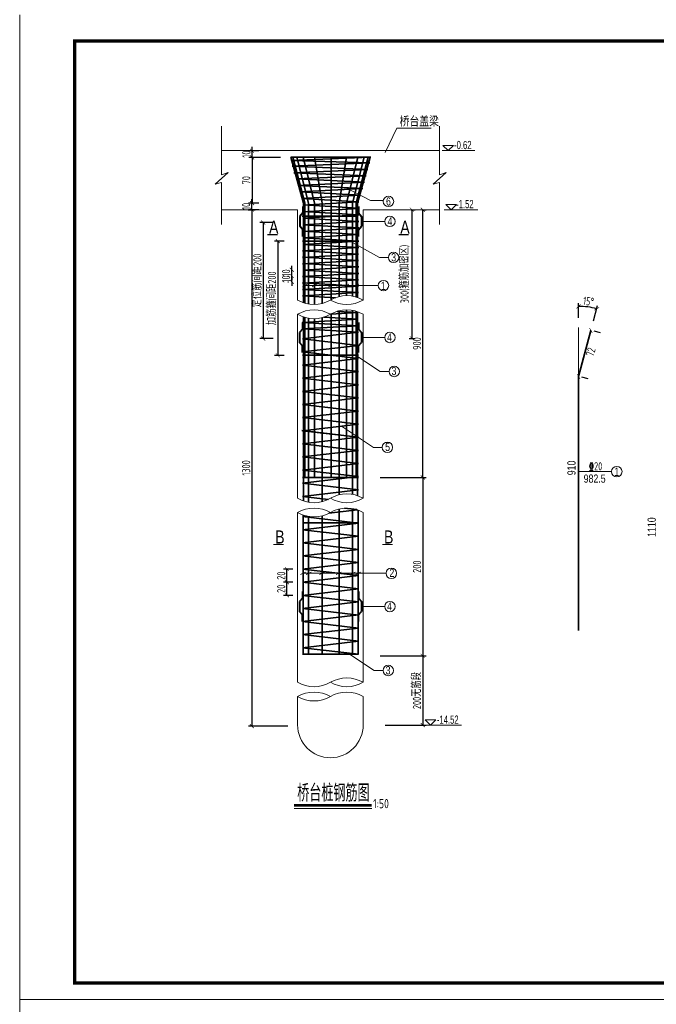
# Model space of a CAD drawing. Header units: inches. Extents: x 112594 to 193184, y 44995 to 116598.
# Tile 142 of 153: x 186820 to 188760, y 100322 to 103323. Entities that reach past the tile are written whole.
import ezdxf

# ---------------------------------------------------------------- set-up
doc = ezdxf.new("R2010")
doc.units = ezdxf.units.IN
doc.header["$MEASUREMENT"] = 0
doc.layers.get('0').update_dxf_attribs({"lineweight": 15})
for name, color, linetype, lineweight in [('0指引线', 4, 'Continuous', 18), ('0文字', 6, 'Continuous', 18), ('0标注', 6, 'Continuous', 18), ('0钢筋', 3, 'Continuous', 35), ('BM1', 7, 'Continuous', 15), ('粗线', 1, 'Continuous', 40)]:
    doc.layers.add(name, color=color, linetype=linetype, lineweight=lineweight)
doc.layers.add('配筋2', color=2, linetype='Continuous')
doc.styles.add('hz-e', font='hztxt_e.shx', dxfattribs={"width": 0.75, "bigfont": 'hztxt.shx'})
doc.styles.add('HZTXT', font='tssdeng.shx', dxfattribs={"width": 0.75, "bigfont": 'hztxt.shx'})
doc.styles.add('TSSD_Dimension', font='Tssdeng.shx', dxfattribs={"width": 0.7, "bigfont": 'hztxt.shx'})
doc.dimstyles.new('3', dxfattribs={"dimtxt": 25, "dimasz": 12, "dimexe": 10, "dimexo": 30, "dimgap": 5, "dimtad": 1, "dimdec": 0, "dimzin": 0, "dimdsep": 46, "dimtxsty": 'HZTXT', "dimblk": 'ARCHTICK', "dimcen": 0, "dimclrt": 7, "dimazin": 2, "dimtfac": 1, "dimtdec": 0, "dimtix": 1, "dimtmove": 2, "dimatfit": 3, "dimfxl": 250, "dimtolj": 1, "dimtzin": 0, "dimarcsym": 0})

# ---------------------------------------------------------------- blocks, each defined once
blk = doc.blocks.new('_ArchTick')
at = {"color": 0, "linetype": 'ByBlock', "const_width": 0.15}
blk.add_lwpolyline([(-0.5, -0.5), (0.5, 0.5)], dxfattribs=at)
blk = doc.blocks.new('*D2062')
at = {"color": 0, "lineweight": -2}
for p, q in [((188523.3, 102414.1), (188523.3, 102458.9)), ((188568.6, 102404.6), (188581.1, 102451.3))]:
    blk.add_line(p, q, dxfattribs=at)
blk.add_arc((188523.3, 102235.6), 213.3, 75, 90, dxfattribs=at)
at = {"color": 0, "lineweight": -2, "xscale": 12, "yscale": 12, "zscale": 12}
for p, rotation in [((188523.3, 102448.9), 180.0000000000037), ((188578.5, 102441.6), 344.9999999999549)]:
    blk.add_blockref('_ArchTick', p, dxfattribs=dict(at, rotation=rotation))
at = {"color": 7, "insert": (188553.5, 102464.4), "char_height": 25, "attachment_point": 5, "rotation": 352.5, "style": 'HZTXT'}
blk.add_mtext('\\A1;15°', dxfattribs=at)
blk = doc.blocks.new('*D1882')
at = {"color": 0, "lineweight": -2}
for p, q in [((187933.2, 101384), (188058.2, 101384)), ((188048.2, 101384), (188048.2, 101172.9)), ((187933.2, 101172.9), (188058.2, 101172.9))]:
    blk.add_line(p, q, dxfattribs=at)
at = {"color": 0, "lineweight": -2, "xscale": 12, "yscale": 12, "zscale": 12}
for p, rotation in [((188048.2, 101384), 90), ((188048.2, 101172.9), 270)]:
    blk.add_blockref('_ArchTick', p, dxfattribs=dict(at, rotation=rotation))
at = {"color": 7, "insert": (188030.7, 101278.4), "char_height": 25, "attachment_point": 5, "rotation": 90, "style": 'HZTXT'}
blk.add_mtext('\\A1;200无筋段', dxfattribs=at)
blk = doc.blocks.new('*D1883')
at = {"color": 0, "lineweight": -2}
for p, q in [((187918.6, 101927.6), (188058.2, 101927.6)), ((188048.2, 101927.6), (188048.2, 101384)), ((187918.6, 101384), (188058.2, 101384))]:
    blk.add_line(p, q, dxfattribs=at)
at = {"color": 0, "lineweight": -2, "xscale": 12, "yscale": 12, "zscale": 12}
for p, rotation in [((188048.2, 101927.6), 90), ((188048.2, 101384), 270)]:
    blk.add_blockref('_ArchTick', p, dxfattribs=dict(at, rotation=rotation))
at = {"color": 7, "insert": (188030.7, 101655.8), "char_height": 25, "attachment_point": 5, "rotation": 90, "style": 'HZTXT'}
blk.add_mtext('\\A1;200', dxfattribs=at)
blk = doc.blocks.new('*D1884')
at = {"color": 0, "lineweight": -2}
for p, q in [((188048.2, 101927.6), (188048.2, 102743.6)), ((188051, 102743.6), (188058.2, 102743.6)), ((188009.4, 101927.6), (188058.2, 101927.6))]:
    blk.add_line(p, q, dxfattribs=at)
at = {"color": 0, "lineweight": -2, "xscale": 12, "yscale": 12, "zscale": 12}
for p, rotation in [((188048.2, 102743.6), 90), ((188048.2, 101927.6), 270)]:
    blk.add_blockref('_ArchTick', p, dxfattribs=dict(at, rotation=rotation))
at = {"color": 7, "insert": (188030.7, 102335.6), "char_height": 25, "attachment_point": 5, "rotation": 90, "style": 'HZTXT'}
blk.add_mtext('\\A1;900', dxfattribs=at)
blk = doc.blocks.new('*D1885')
at = {"color": 0, "lineweight": -2}
for p, q in [((187652.1, 101608.4), (187624.3, 101608.4)), ((187634.3, 101568.4), (187634.3, 101608.4)), ((187652.1, 101568.4), (187624.3, 101568.4))]:
    blk.add_line(p, q, dxfattribs=at)
at = {"color": 0, "lineweight": -2, "xscale": 12, "yscale": 12, "zscale": 12}
for p, rotation in [((187634.3, 101608.4), 90), ((187634.3, 101568.4), 270)]:
    blk.add_blockref('_ArchTick', p, dxfattribs=dict(at, rotation=rotation))
at = {"color": 7, "insert": (187616.8, 101588.4), "char_height": 25, "attachment_point": 5, "rotation": 90, "style": 'HZTXT'}
blk.add_mtext('\\A1;20', dxfattribs=at)
blk = doc.blocks.new('*D1886')
at = {"color": 0, "lineweight": -2}
for p, q in [((187652.1, 101648.3), (187624.3, 101648.3)), ((187634.3, 101608.4), (187634.3, 101648.3)), ((187652.1, 101608.4), (187624.3, 101608.4))]:
    blk.add_line(p, q, dxfattribs=at)
at = {"color": 0, "lineweight": -2, "xscale": 12, "yscale": 12, "zscale": 12}
for p, rotation in [((187634.3, 101648.3), 90), ((187634.3, 101608.4), 270)]:
    blk.add_blockref('_ArchTick', p, dxfattribs=dict(at, rotation=rotation))
at = {"color": 7, "insert": (187616.8, 101628.4), "char_height": 25, "attachment_point": 5, "rotation": 90, "style": 'HZTXT'}
blk.add_mtext('\\A1;20', dxfattribs=at)
blk = doc.blocks.new('*D1887')
at = {"color": 0, "lineweight": -2}
for p, q in [((187592.8, 102704.5), (187552.1, 102704.5)), ((187562.1, 102704.5), (187562.1, 102350.7)), ((187592.8, 102350.7), (187552.1, 102350.7))]:
    blk.add_line(p, q, dxfattribs=at)
at = {"color": 0, "lineweight": -2, "xscale": 12, "yscale": 12, "zscale": 12}
for p, rotation in [((187562.1, 102704.5), 90), ((187562.1, 102350.7), 270)]:
    blk.add_blockref('_ArchTick', p, dxfattribs=dict(at, rotation=rotation))
at = {"color": 7, "insert": (187544.6, 102527.6), "char_height": 25, "attachment_point": 5, "rotation": 90, "style": 'HZTXT'}
blk.add_mtext('\\A1;定位筋间距200', dxfattribs=at)
blk = doc.blocks.new('*D1888')
at = {"color": 0, "lineweight": -2}
for p, q in [((187626.3, 102647.5), (187596.5, 102647.5)), ((187606.5, 102647.5), (187606.5, 102299.6)), ((187626.3, 102299.6), (187596.5, 102299.6))]:
    blk.add_line(p, q, dxfattribs=at)
at = {"color": 0, "lineweight": -2, "xscale": 12, "yscale": 12, "zscale": 12}
for p, rotation in [((187606.5, 102647.5), 90), ((187606.5, 102299.6), 270)]:
    blk.add_blockref('_ArchTick', p, dxfattribs=dict(at, rotation=rotation))
at = {"color": 7, "insert": (187589, 102473.5), "char_height": 25, "attachment_point": 5, "rotation": 90, "style": 'HZTXT'}
blk.add_mtext('\\A1;加筋箍间距200', dxfattribs=at)
blk = doc.blocks.new('*D1889')
at = {"color": 0, "lineweight": -2}
for p, q in [((187516.3, 102743.6), (187537.4, 102743.6)), ((187527.4, 102743.6), (187527.4, 101169.7)), ((187636.9, 101169.7), (187517.4, 101169.7))]:
    blk.add_line(p, q, dxfattribs=at)
at = {"color": 0, "lineweight": -2, "xscale": 12, "yscale": 12, "zscale": 12}
for p, rotation in [((187527.4, 102743.6), 90), ((187527.4, 101169.7), 270)]:
    blk.add_blockref('_ArchTick', p, dxfattribs=dict(at, rotation=rotation))
at = {"color": 7, "insert": (187509.9, 101956.6), "char_height": 25, "attachment_point": 5, "rotation": 90, "style": 'HZTXT'}
blk.add_mtext('\\A1;1300', dxfattribs=at)
blk = doc.blocks.new('*D1890')
at = {"color": 0, "lineweight": -2}
for p, q in [((187548.5, 102763.6), (187517.4, 102763.6)), ((187527.4, 102763.6), (187527.4, 102775.6)), ((187527.4, 102743.6), (187527.4, 102763.6)), ((187548.5, 102743.6), (187517.4, 102743.6)), ((187527.4, 102743.6), (187527.4, 102731.6))]:
    blk.add_line(p, q, dxfattribs=at)
at = {"color": 0, "lineweight": -2, "xscale": 12, "yscale": 12, "zscale": 12}
for p, rotation in [((187527.4, 102763.6), 270), ((187527.4, 102743.6), 90)]:
    blk.add_blockref('_ArchTick', p, dxfattribs=dict(at, rotation=rotation))
at = {"color": 7, "insert": (187509.9, 102753.6), "char_height": 25, "attachment_point": 5, "rotation": 90, "style": 'HZTXT'}
blk.add_mtext('\\A1;10', dxfattribs=at)
blk = doc.blocks.new('*D1891')
at = {"color": 0, "lineweight": -2}
for p, q in [((187614.3, 102902.9), (187517.9, 102902.9)), ((187527.9, 102902.9), (187527.9, 102763.6)), ((187548.5, 102763.6), (187517.9, 102763.6))]:
    blk.add_line(p, q, dxfattribs=at)
at = {"color": 0, "lineweight": -2, "xscale": 12, "yscale": 12, "zscale": 12}
for p, rotation in [((187527.9, 102902.9), 90), ((187527.9, 102763.6), 270)]:
    blk.add_blockref('_ArchTick', p, dxfattribs=dict(at, rotation=rotation))
at = {"color": 7, "insert": (187510.4, 102833.3), "char_height": 25, "attachment_point": 5, "rotation": 90, "style": 'HZTXT'}
blk.add_mtext('\\A1;70', dxfattribs=at)
blk = doc.blocks.new('*D1892')
at = {"color": 0, "lineweight": -2}
for p, q in [((188013, 102743.6), (188024.9, 102743.6)), ((188014.9, 102743.6), (188014.9, 102351.5)), ((188007.3, 102351.5), (188024.9, 102351.5))]:
    blk.add_line(p, q, dxfattribs=at)
at = {"color": 0, "lineweight": -2, "xscale": 12, "yscale": 12, "zscale": 12}
for p, rotation in [((188014.9, 102743.6), 90), ((188014.9, 102351.5), 270)]:
    blk.add_blockref('_ArchTick', p, dxfattribs=dict(at, rotation=rotation))
at = {"color": 7, "insert": (187994, 102547.5), "char_height": 25, "attachment_point": 5, "rotation": 90, "style": 'HZTXT'}
blk.add_mtext('\\A1;300(箍筋加密区)', dxfattribs=at)
blk = doc.blocks.new('*D1893')
at = {"color": 0, "lineweight": -2}
for p, q in [((187649.2, 102541.3), (187649.2, 102553.3)), ((187637.1, 102523.8), (187639.2, 102523.8)), ((187637.3, 102541.3), (187639.2, 102541.3)), ((187649.2, 102523.8), (187649.2, 102541.3)), ((187649.2, 102523.8), (187649.2, 102511.8))]:
    blk.add_line(p, q, dxfattribs=at)
at = {"color": 0, "lineweight": -2, "xscale": 12, "yscale": 12, "zscale": 12}
for p, rotation in [((187649.2, 102541.3), 270), ((187649.2, 102523.8), 90)]:
    blk.add_blockref('_ArchTick', p, dxfattribs=dict(at, rotation=rotation))
at = {"color": 7, "insert": (187631.7, 102532.5), "char_height": 25, "attachment_point": 5, "rotation": 90, "style": 'HZTXT'}
blk.add_mtext('\\A1;10', dxfattribs=at)
blk = doc.blocks.new('*D1894')
at = {"color": 0, "lineweight": -2}
for p, q in [((187638.9, 102560.5), (187639.2, 102560.5)), ((187649.2, 102560.5), (187649.2, 102572.5)), ((187649.2, 102541.3), (187649.2, 102560.5)), ((187637.3, 102541.3), (187639.2, 102541.3)), ((187649.2, 102541.3), (187649.2, 102529.3))]:
    blk.add_line(p, q, dxfattribs=at)
at = {"color": 0, "lineweight": -2, "xscale": 12, "yscale": 12, "zscale": 12}
for p, rotation in [((187649.2, 102560.5), 270), ((187649.2, 102541.3), 90)]:
    blk.add_blockref('_ArchTick', p, dxfattribs=dict(at, rotation=rotation))
at = {"color": 7, "insert": (187631.7, 102550.9), "char_height": 25, "attachment_point": 5, "rotation": 90, "style": 'HZTXT'}
blk.add_mtext('\\A1;10', dxfattribs=at)
blk = doc.blocks.new('DW')
at = {"layer": '粗线'}
for p, q in [((8457.5, -23425.7), (8457.5, -23435.7)), ((8457.5, -23435.7), (8462, -23441.1)), ((8462, -23441.1), (8462, -23456.1)), ((8457.5, -23461.4), (8462, -23456.1)), ((8457.5, -23471.4), (8457.5, -23461.4))]:
    blk.add_line(p, q, dxfattribs=at)
blk = doc.blocks.new('*D1895')
at = {"color": 0, "lineweight": -2}
for p, q in [((187549, 102922.9), (187517.9, 102922.9)), ((187527.9, 102922.9), (187527.9, 102934.9)), ((187527.9, 102902.9), (187527.9, 102922.9)), ((187549, 102902.9), (187517.9, 102902.9)), ((187527.9, 102902.9), (187527.9, 102890.9))]:
    blk.add_line(p, q, dxfattribs=at)
at = {"color": 0, "lineweight": -2, "xscale": 12, "yscale": 12, "zscale": 12}
for p, rotation in [((187527.9, 102922.9), 270), ((187527.9, 102902.9), 90)]:
    blk.add_blockref('_ArchTick', p, dxfattribs=dict(at, rotation=rotation))
at = {"color": 7, "insert": (187510.4, 102912.9), "char_height": 25, "attachment_point": 5, "rotation": 90, "style": 'HZTXT'}
blk.add_mtext('\\A1;10', dxfattribs=at)
blk = doc.blocks.new('*D1896')
at = {"color": 0, "lineweight": -2}
for p, q in [((188560.8, 102375.6), (188548.8, 102330.8)), ((188589.8, 102367.9), (188570.5, 102373.1)), ((188523.3, 102235.6), (188539.9, 102297.5)), ((188552.3, 102227.9), (188533, 102233.1))]:
    blk.add_line(p, q, dxfattribs=at)
at = {"color": 0, "lineweight": -2, "xscale": 12, "yscale": 12, "zscale": 12}
for p, rotation in [((188560.8, 102375.6), 74.99999999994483), ((188523.3, 102235.6), 254.9999999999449)]:
    blk.add_blockref('_ArchTick', p, dxfattribs=dict(at, rotation=rotation))
at = {"color": 7, "insert": (188560.2, 102309.9), "char_height": 25, "attachment_point": 5, "rotation": 75, "style": 'HZTXT'}
blk.add_mtext('\\A1;72', dxfattribs=at)

msp = doc.modelspace()

# ---------------------------------------------------------------- linework, layer by layer
for p, q in [((186819.76981, 100337.35597), (186819.76981, 103337.65903)), ((187434.4712, 102923.5528), (188099.14004, 102923.5528)), ((188107.5987, 102923.5528), (188206.73135, 102923.5528)), ((187434.4712, 102743.5528), (187666.80562, 102743.5528)), ((187666.80562, 102468.22179), (187666.80562, 102743.5528)), ((187866.80562, 102743.5528), (188099.14004, 102743.5528)), ((187866.80562, 102468.22168), (187866.80562, 102743.5528)), ((188113.91958, 102743.5528), (188216.1864, 102743.5528)), ((187681.26185, 102508.5661), (187696.01074, 102516.17624)), ((187711.11992, 102508.5661), (187725.8688, 102516.17624)), ((187761.43127, 102508.5661), (187776.18016, 102516.17624)), ((187808.50685, 102508.5661), (187823.25574, 102516.17624)), ((187838.36491, 102508.5661), (187853.1138, 102516.17624)), ((187666.80562, 101864.11273), (187666.80562, 102424.81183)), ((187866.80562, 101864.11262), (187866.80562, 102424.81183)), ((187666.80562, 101303.41373), (187666.80562, 101820.70266)), ((187866.80562, 101303.41362), (187866.80562, 101820.70277)), ((187676.03652, 101631.65598), (187690.78541, 101639.26611)), ((187692.9363, 101631.65603), (187707.68518, 101639.26617)), ((187734.0324, 101631.65598), (187748.78128, 101639.26611)), ((187784.76585, 101631.49957), (187799.51474, 101639.10971)), ((187827.1975, 101631.65598), (187841.94639, 101639.26611)), ((187844.09727, 101631.65598), (187858.84615, 101639.26611)), ((187666.80572, 101173.68304), (187666.80572, 101260.00361)), ((187866.80572, 101173.68304), (187866.80572, 101260.00372)), ((188055.73809, 101172.81622), (188166.7275, 101172.81622)), ((186819.76981, 97337.0529), (186819.76981, 100337.35597))]:
    msp.add_line(p, q)
for points in [[(188109.7682, 102939.5528), (188141.7682, 102939.5528)], [(188109.7682, 102939.5528), (188125.7682, 102923.5528)], [(188141.7682, 102939.5528), (188125.7682, 102923.5528)], [(188118.93544, 102759.49205), (188150.93544, 102759.49205)], [(188118.93544, 102759.49205), (188134.93544, 102743.49205)], [(188150.93544, 102759.49205), (188134.93544, 102743.49205)], [(188056.06033, 101188.7793), (188072.06033, 101172.7793)], [(188056.06033, 101188.7793), (188088.06033, 101188.7793)], [(188088.06033, 101188.7793), (188072.06033, 101172.7793)]]:
    msp.add_lwpolyline(points)
at = {"const_width": 4}
for points in [[(187574.56541, 102667.30127), (187605.74362, 102667.30127)], [(187974.56993, 102667.30127), (188005.74813, 102667.30127)], [(187593.28381, 101723.32418), (187624.46201, 101723.32418)], [(187924.91097, 101723.32418), (187956.08917, 101723.32418)]]:
    msp.add_lwpolyline(points, dxfattribs=at)
for centre, start, end in [((187716.80553, 102554.82428), 240, 300), ((187816.80553, 102381.6192), 59.99993814, 120), ((187816.80553, 102554.82428), 240, 300.00006186), ((187716.80553, 102338.20924), 60, 120), ((187816.80553, 102338.20935), 59.99993814, 120), ((187716.80553, 102511.41432), 240, 300), ((187716.80553, 101950.71521), 240, 300), ((187816.80553, 101777.51013), 59.99993814, 120), ((187816.80553, 101950.71521), 240, 300.00006186), ((187716.80553, 101734.10017), 60, 120), ((187816.80553, 101734.10017), 59.99993814, 120), ((187716.80553, 101907.30525), 240, 300), ((187716.80553, 101390.01622), 240, 300), ((187816.80553, 101216.81114), 59.99993814, 120), ((187816.80553, 101390.01622), 240, 300.00006186), ((187716.80562, 101173.40112), 60, 120), ((187816.80562, 101173.40112), 59.99993814, 120), ((187716.80562, 101346.6062), 240, 300), ((187766.80572, 101173.68304), 180, 0)]:
    msp.add_arc(centre, 100, start, end)
at = {"layer": '0指引线'}
for p, q in [((187434.4712, 102997.80943), (187434.4712, 102849.83829)), ((187933.96237, 102917.60985), (187968.98657, 102992.44863)), ((187968.98657, 102992.44863), (188073.8024, 102992.44863)), ((188099.14004, 102997.80943), (188099.14004, 102849.83829)), ((187455.3249, 102857.32312), (187415.18739, 102820.96777)), ((187434.4712, 102849.83829), (187455.3249, 102857.32312)), ((188119.99374, 102857.32312), (188079.85623, 102820.96777)), ((188099.14004, 102849.83829), (188119.99374, 102857.32312)), ((187415.18739, 102820.96777), (187434.4712, 102826.55899)), ((187434.4712, 102826.55899), (187434.4712, 102698.58785)), ((188079.85623, 102820.96777), (188099.14004, 102826.55899)), ((188099.14004, 102826.55899), (188099.14004, 102698.58785)), ((187812.59409, 102810.89227), (187889.1028, 102771.71128)), ((187889.1028, 102771.71128), (187927.00063, 102771.71128)), ((187861.29111, 102707.93083), (187932.24459, 102707.93083)), ((187826.93426, 102647.5042), (187916.65322, 102598.1575)), ((187916.65322, 102598.1575), (187943.42318, 102598.1575)), ((187683.41087, 102512.37117), (187912.58292, 102512.37117)), ((187861.2912, 102354.21798), (187932.24468, 102354.21798)), ((187843.00759, 102299.96204), (187918.71592, 102250.61534)), ((187918.71592, 102250.61534), (187945.48588, 102250.61534)), ((187800.65791, 102083.86795), (187897.80855, 102019.34293)), ((187897.80855, 102019.34293), (187924.57851, 102019.34293)), ((188523.33158, 101945.32446), (188623.74801, 101945.32446)), ((187683.41097, 101635.46105), (187936.55704, 101635.46105)), ((187861.2912, 101534.18659), (187932.24468, 101534.18659)), ((187824.84275, 101388.84063), (187900.55107, 101339.49393)), ((187900.55117, 101339.49388), (187927.32113, 101339.49388))]:
    msp.add_line(p, q, dxfattribs=at)
for centre in [(187943.70188, 102768.91481), (187948.14101, 102707.93083), (187959.31961, 102598.1575), (187928.47935, 102512.37117), (187948.14111, 102354.21798), (187961.3823, 102250.61534), (187940.47494, 102019.34293), (188639.64444, 101945.32446), (187952.45346, 101635.46105), (187948.14111, 101534.18659), (187943.21755, 101339.49388)]:
    msp.add_circle(centre, 15.89642, dxfattribs=at)
at = {"layer": '0标注'}
for p, q in [((188523.33158, 102235.64527), (188523.33158, 102384.05823)), ((187655.95725, 100918.45051), (187892.65447, 100918.45051))]:
    msp.add_line(p, q, dxfattribs=at)
at = {"layer": '0标注', "const_width": 7.32}
msp.add_lwpolyline([(187655.95725, 100928.48314), (187892.65447, 100928.48314)], dxfattribs=at)
at = {"layer": '0钢筋'}
for p, q in [((187889.57502, 102903.5528), (187645.65619, 102903.5528)), ((187646.30969, 102903.5528), (187684.61352, 102763.4157)), ((187647.08986, 102893.5528), (187888.06596, 102903.5528)), ((187886.50909, 102886.29527), (187647.08986, 102893.5528)), ((187649.97129, 102876.11704), (187886.50909, 102886.29527)), ((187652.3327, 102903.5528), (187688.6363, 102763.4157)), ((187664.48698, 102903.5528), (187700.31084, 102763.4157)), ((187684.04337, 102903.5528), (187718.49436, 102763.4157)), ((187718.42568, 102903.5528), (187741.40693, 102763.49836)), ((187768.80572, 102469.34615), (187768.80572, 102903.5528)), ((187815.94997, 102903.5528), (187792.96872, 102763.49836)), ((187850.33229, 102903.5528), (187815.88129, 102763.4157)), ((187869.88868, 102903.5528), (187834.06482, 102763.4157)), ((187882.04296, 102903.5528), (187845.73936, 102763.4157)), ((187888.06596, 102903.5528), (187849.76213, 102763.4157)), ((187880.78376, 102866.30379), (187649.97129, 102876.11704)), ((187655.43791, 102856.11704), (187880.78376, 102866.30379)), ((187875.59595, 102846.40299), (187655.43791, 102856.11704)), ((187663.17347, 102837.45558), (187875.59595, 102846.40299)), ((187870.56318, 102827.60059), (187663.17347, 102837.45558)), ((187668.64009, 102817.45558), (187870.56318, 102827.60059)), ((187865.1455, 102807.61275), (187668.64009, 102817.45558)), ((187674.10671, 102797.45558), (187865.1455, 102807.61275)), ((187857.5526, 102787.45558), (187674.10671, 102797.45558)), ((187679.57334, 102777.45558), (187857.5526, 102787.45558)), ((187852.20383, 102767.39104), (187679.57334, 102777.45558)), ((187853.30555, 102767.45558), (187682.59158, 102757.45558)), ((187684.61352, 102460.14759), (187684.61352, 102763.4157)), ((187688.6363, 102458.8738), (187688.6363, 102763.4157)), ((187700.31084, 102456.19403), (187700.31084, 102763.4157)), ((187718.49436, 102454.83854), (187718.49436, 102763.4157)), ((187741.40693, 102457.89765), (187741.40693, 102763.4157)), ((187792.96872, 102478.73669), (187792.96872, 102763.4157)), ((187815.88129, 102481.61493), (187815.88129, 102763.4157)), ((187834.06482, 102480.11852), (187834.06482, 102763.4157)), ((187845.73936, 102477.34189), (187845.73936, 102763.4157)), ((187849.76213, 102476.03245), (187849.76213, 102763.4157)), ((187682.33797, 102757.87546), (187853.05194, 102747.88357)), ((187682.33797, 102737.88357), (187853.05194, 102727.89167)), ((187853.30555, 102747.46368), (187682.59158, 102737.46368)), ((187680.96379, 102723.5528), (187847.12992, 102723.5528)), ((187682.33797, 102717.89167), (187853.05194, 102707.89977)), ((187853.30555, 102727.47179), (187682.59158, 102717.47179)), ((187853.30555, 102707.47989), (187682.59158, 102697.47989)), ((187682.33797, 102697.89977), (187853.05194, 102687.90788)), ((187682.33797, 102677.90788), (187853.05194, 102667.91598)), ((187853.30555, 102687.488), (187682.59158, 102677.488)), ((187852.29111, 102647.5042), (187681.57714, 102647.5042)), ((187682.33797, 102657.91598), (187853.05194, 102647.92409)), ((187853.30555, 102667.4961), (187682.59158, 102657.4961)), ((187682.59158, 102657.4961), (187853.30555, 102647.5042)), ((187853.30555, 102647.5042), (187682.59158, 102637.5042)), ((187682.08436, 102618.35207), (187852.79833, 102608.36018)), ((187682.33797, 102637.92409), (187853.05194, 102627.93219)), ((187853.05194, 102627.93219), (187682.33797, 102617.93219)), ((187681.83075, 102598.78006), (187852.54472, 102588.78816)), ((187852.54472, 102588.78816), (187681.83075, 102578.78816)), ((187852.79833, 102608.36018), (187682.08436, 102598.36018)), ((187682.33797, 102559.57666), (187853.05194, 102549.58476)), ((187682.59158, 102579.14867), (187853.30555, 102569.15677)), ((187853.30555, 102569.15677), (187682.59158, 102559.15677)), ((187681.83075, 102520.43263), (187852.54472, 102510.44073)), ((187682.08436, 102540.00464), (187852.79833, 102530.01275)), ((187852.79833, 102530.01275), (187682.08436, 102520.01275)), ((187853.05194, 102549.58476), (187682.33797, 102539.58476)), ((187852.54472, 102510.44073), (187681.83075, 102500.44073)), ((187682.08436, 102500.83093), (187852.79833, 102490.83903)), ((187852.79833, 102490.83903), (187682.08436, 102480.83903)), ((187682.33797, 102481.22922), (187782.06847, 102475.39199)), ((187786.94694, 102433.64762), (187851.53027, 102429.86756)), ((187792.96863, 101874.43678), (187792.96863, 102435.32681)), ((187815.8812, 101927.61794), (187815.8812, 102438.20507)), ((187834.06472, 101876.00947), (187834.06472, 102436.70869)), ((187845.73926, 101927.61794), (187845.73926, 102433.93207)), ((187849.76203, 101871.92342), (187849.76203, 102432.62263)), ((187851.53027, 102409.94181), (187680.8163, 102399.94181)), ((187684.61343, 101856.03856), (187684.61343, 102416.73767)), ((187688.6362, 101927.61794), (187688.6362, 102415.46387)), ((187700.31074, 101852.08499), (187700.31074, 102412.78409)), ((187718.49426, 101927.61794), (187718.49426, 102411.42858)), ((187741.40684, 101853.78856), (187741.40684, 102414.48767)), ((187746.94185, 102416.06338), (187851.53027, 102409.94181)), ((187851.53027, 102429.86756), (187766.98471, 102424.91509)), ((187768.80562, 101927.61794), (187768.80562, 102425.93625)), ((187680.56269, 102399.99311), (187851.27666, 102390.00121)), ((187851.27666, 102390.00121), (187680.56269, 102380.00121)), ((187681.32352, 102379.99313), (187852.03749, 102370.00124)), ((188560.84447, 102375.64527), (188523.33158, 102235.64527)), ((187852.03749, 102370.00124), (187681.32352, 102350.00124)), ((187681.32352, 102350.00124), (187852.03749, 102330.00934)), ((187852.03749, 102330.00934), (187681.32352, 102310.00934)), ((187681.32352, 102310.00934), (187852.03749, 102290.01745)), ((187852.03749, 102290.01745), (187681.32352, 102270.01745)), ((187852.29111, 102299.9621), (187681.57714, 102299.9621)), ((187681.32352, 102270.01745), (187852.03749, 102250.02555)), ((187852.03749, 102250.02555), (187681.32352, 102230.02555)), ((187681.32352, 102230.02555), (187852.03749, 102210.03365)), ((188523.33158, 101461.65775), (188523.33158, 102235.64527)), ((187852.03749, 102210.03365), (187681.32352, 102190.03365)), ((187681.32352, 102190.03365), (187852.03749, 102170.04176)), ((187852.03749, 102170.04176), (187681.32352, 102150.04176)), ((187681.32352, 102150.04176), (187852.03749, 102130.04986)), ((187852.03749, 102130.04986), (187681.32352, 102110.04986)), ((187681.57714, 102110.04986), (187852.29111, 102090.05796)), ((187852.29111, 102090.05796), (187681.57714, 102070.05796)), ((187680.06713, 102070.22669), (187850.7811, 102050.2348)), ((187681.57714, 102070.04986), (187852.29111, 102050.05796)), ((187852.29111, 102050.05796), (187681.57714, 102030.05796)), ((187681.57714, 102030.05796), (187852.29111, 102010.06607)), ((187852.29111, 102010.06607), (187681.57714, 101990.06607)), ((187681.83075, 101990.05796), (187852.54472, 101970.06607)), ((187852.54472, 101970.06607), (187681.83075, 101950.06607)), ((187681.57714, 101927.61794), (187852.29111, 101927.61794)), ((187681.83075, 101950.06607), (187852.54472, 101930.07417)), ((187852.54472, 101930.07417), (187681.83075, 101910.07417)), ((187681.83075, 101910.07417), (187852.54472, 101890.08228)), ((187852.54472, 101890.08228), (187681.83075, 101870.08228)), ((187681.83075, 101870.08228), (187760.67074, 101860.84952)), ((187793.47585, 101388.84063), (187793.47585, 101831.34073)), ((187809.59919, 101833.84018), (187846.86146, 101829.47649)), ((187834.57195, 101388.84063), (187834.57195, 101832.50929)), ((187693.00335, 101810.17927), (187681.57714, 101808.84063)), ((187681.57714, 101808.33322), (187852.29111, 101788.34132)), ((187683.41087, 101388.84063), (187683.41087, 101813.04605)), ((187700.31074, 101388.84063), (187700.31074, 101808.67503)), ((187741.40684, 101388.84063), (187741.40684, 101810.3786)), ((187849.69575, 101828.53657), (187762.41264, 101818.31092)), ((187851.47182, 101388.84063), (187851.47182, 101827.89915)), ((187852.29111, 101788.84063), (187681.57714, 101788.84063)), ((187852.29111, 101788.34132), (187681.57714, 101768.34132)), ((187681.83075, 101768.33322), (187852.54472, 101748.34132)), ((187852.54472, 101748.34132), (187681.83075, 101728.34132)), ((187681.83075, 101728.34132), (187852.54472, 101708.34943)), ((187852.54472, 101708.34943), (187681.83075, 101688.34943)), ((187681.83075, 101688.34943), (187852.54472, 101668.35753)), ((187852.54472, 101668.35753), (187681.83075, 101648.35753)), ((187682.08436, 101648.34943), (187852.79833, 101628.35753)), ((187852.79833, 101628.35753), (187682.08436, 101608.35753)), ((187682.08436, 101608.35753), (187852.79833, 101588.36564)), ((187852.79833, 101588.36564), (187682.08436, 101568.36564)), ((187852.79833, 101588.36564), (187682.08436, 101568.36564)), ((187682.08436, 101568.36564), (187852.79833, 101548.37374)), ((187852.79833, 101548.37374), (187682.08436, 101528.37374)), ((187852.54472, 101508.76503), (187681.83075, 101488.76503)), ((187682.33797, 101528.36564), (187853.05194, 101508.37374)), ((187682.08436, 101488.75692), (187852.79833, 101468.76503)), ((187852.79833, 101468.76503), (187682.08436, 101448.76503)), ((187682.08436, 101448.76503), (187852.79833, 101428.77313)), ((187852.79833, 101428.77313), (187682.08436, 101408.77313)), ((187852.79833, 101428.77313), (187682.08436, 101408.77313)), ((187852.29111, 101388.84063), (187681.57714, 101388.84063)), ((187682.08436, 101408.77313), (187852.79833, 101388.78123))]:
    msp.add_line(p, q, dxfattribs=at)
at = {"layer": 'BM1', "linetype": 'Continuous'}
msp.add_line((191062.59813, 100337.35597), (186819.76981, 100337.35597), dxfattribs=at)
at = {"layer": 'BM1', "color": 0, "linetype": 'Continuous', "const_width": 9.99898}
msp.add_lwpolyline([(186987.61391, 100387.35086), (186987.61391, 103257.35804), (191012.60324, 103257.35804), (191012.60324, 100387.35086)], close=True, dxfattribs=at)

# ---------------------------------------------------------------- block references
at = {"layer": '0钢筋', "yscale": 2, "zscale": 2}
for p, xscale in [((204597.78643, 149605.0951), -2), ((170937.28476, 149605.0951), 2), ((204596.58348, 149251.3823), -2), ((170937.28476, 149251.3823), 2), ((204596.58348, 148431.35092), -2), ((170937.28476, 148431.35092), 2)]:
    msp.add_blockref('DW', p, dxfattribs=dict(at, xscale=xscale))

# ---------------------------------------------------------------- texts
for s, height, style, width, p in [('-0.62', 25, 'hz-e', 0.7, (188143.62446, 102928.11282)), ('-1.52', 25, 'hz-e', 0.7, (188149.83151, 102748.05206)), ('A', 40, 'hz-e', 0.8, (187579.85407, 102670.25313)), ('A', 40, 'hz-e', 0.8, (187979.85859, 102670.25313)), ('B', 40, 'hz-e', 0.8, (187598.57247, 101726.27604)), ('B', 40, 'hz-e', 0.8, (187930.19963, 101726.27604)), ('-14.52', 25, 'hz-e', 0.7, (188091.19962, 101177.13095)), ('桥台桩钢筋图', 52.5, 'hz-e', 0.7, (187665.65503, 100939.93945)), ('1:50', 28, 'HZTXT', 0.8, (187897.16013, 100919.66281))]:
    msp.add_text(s, height=height, dxfattribs=dict(style=style, width=width)).set_placement(p)
at = {"layer": '0文字', "style": 'hz-e', "width": 0.8}
for s, height, p in [('桥台盖梁', 30, (187977.64609, 102997.02687)), ('6', 25, (187936.27048, 102756.16208)), ('4', 25, (187940.86772, 102695.62292)), ('3', 25, (187952.05543, 102585.99983)), ('1', 25, (187920.5041, 102498.72469)), ('4', 25, (187939.25543, 102342.02241)), ('3', 25, (187952.96588, 102239.46696)), ('5', 25, (187933.62484, 102008.18898)), ('1', 25, (188632.15321, 101932.38558)), ('982.5', 25, (188538.64983, 101911.60754)), ('2', 25, (187946.59248, 101624.43026)), ('4', 25, (187939.26407, 101522.23224)), ('3', 25, (187935.03507, 101327.68466))]:
    msp.add_text(s, height=height, dxfattribs=at).set_placement(p)
for s, p in [('910', (188513.97015, 101934.28996)), ('1110', (188758.4757, 101746.47677))]:
    msp.add_text(s, height=25, rotation=90, dxfattribs=at).set_placement(p)
at = {"layer": '配筋2', "color": 2, "style": 'TSSD_Dimension', "width": 0.75}
msp.add_text('%%13220', height=25, rotation=0.00001699, dxfattribs=at).set_placement((188554.31096, 101949.10944))

# ---------------------------------------------------------------- dimensions: what is measured, and where the dimension line sits
for base, p1, p2, text, picture, middle in [((187527.93831, 102922.94979), (187579.0232, 102902.94979), (187579.0232, 102922.94979), '10', '*D1895', (187510.43831, 102912.94979)), ((187527.39586, 102763.55275), (187578.48075, 102743.55275), (187578.48075, 102763.55275), '10', '*D1890', (187509.89586, 102753.55275)), ((187527.39586, 101169.67939), (187486.2772, 102743.55275), (187666.88589, 101169.67939), '1300', '*D1889', (187509.89586, 101956.61607)), ((188014.89694, 102351.48087), (187982.97283, 102743.5528), (187977.3147, 102351.48087), '300(箍筋加密区)', '*D1892', (187994.03155, 102547.51684)), ((188048.2178, 102743.55275), (187979.42717, 101927.61789), (188021.00381, 102743.55275), '900', '*D1884', (188030.7178, 102335.58532)), ((187562.08605, 102350.73724), (187622.83024, 102704.45004), (187622.83024, 102350.73724), '定位筋间距200', '*D1887', (187544.58605, 102527.59364)), ((187606.49256, 102299.56933), (187656.31908, 102647.50415), (187656.31908, 102299.56933), '加筋箍间距200', '*D1888', (187588.99256, 102473.53674)), ((187649.16507, 102560.48729), (187667.31285, 102541.27231), (187668.89297, 102560.48729), '10', '*D1894', (187631.66507, 102550.8798)), ((187649.16507, 102541.27231), (187667.05923, 102523.80273), (187667.31285, 102541.27231), '10', '*D1893', (187631.66507, 102532.53752)), ((188048.2178, 101383.99849), (187888.64172, 101927.61789), (187888.64172, 101383.99849), '200', '*D1883', (188030.7178, 101655.80819)), ((187634.32682, 101648.34937), (187682.08445, 101608.35748), (187682.08445, 101648.34937), '20', '*D1886', (187616.82682, 101628.35343)), ((187634.32682, 101608.35748), (187682.08445, 101568.36558), (187682.08445, 101608.35748), '20', '*D1885', (187616.82682, 101588.36153)), ((188048.2178, 101172.85767), (187903.15624, 101383.99849), (187903.15283, 101172.85767), '200无筋段', '*D1882', (188030.7178, 101278.42808))]:
    dim = msp.add_linear_dim(base=base, p1=p1, p2=p2, angle=90, text=text, dimstyle='3', override={"dimlfac": 0.5})
    dim.commit()
    dim.dimension.update_dxf_attribs({"geometry": picture, "text_midpoint": middle})
dim = msp.add_linear_dim(base=(187527.93831, 102763.55275), p1=(187644.33827, 102902.94979), p2=(187578.48075, 102763.55275), angle=90, dimstyle='3', override={"dimlfac": 0.5})
dim.commit()
dim.dimension.update_dxf_attribs({"geometry": '*D1891', "text_midpoint": (187510.43831, 102833.25127)})
dim = msp.add_angular_dim_2l(base=(188560.36279, 102445.6597), line1=((188523.33158, 102235.64527), (188523.33158, 102384.05823)), line2=((188560.84447, 102375.64527), (188523.33158, 102235.64527)), dimstyle='3', override={"dimlfac": 0.5})
dim.commit()
dim.dimension.update_dxf_attribs({"geometry": '*D2062', "text_midpoint": (188553.45106, 102464.42537)})
dim = msp.add_linear_dim(base=(188560.84447, 102375.64527), p1=(188523.33158, 102235.64527), p2=(188560.84447, 102375.64527), angle=75, dimstyle='3', override={"dimlfac": 0.5})
dim.commit()
dim.dimension.update_dxf_attribs({"geometry": '*D1896', "text_midpoint": (188560.23204, 102309.91579), "dimtype": 161})

doc.saveas('drawing.dxf')
